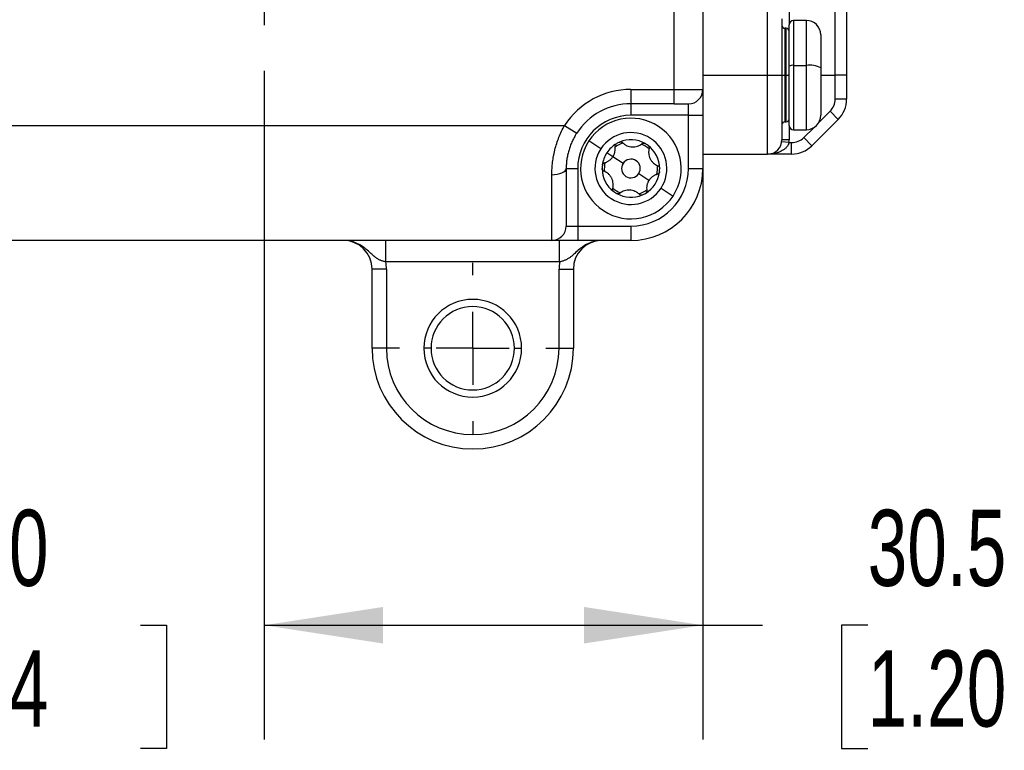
# Model space of a CAD drawing. Header units: millimetres. Extents: x 0 to 699, y 0 to 540.
# Tile 18 of 54: x 342 to 411, y 60 to 111. Entities that reach past the tile are written whole.
import ezdxf

# ---------------------------------------------------------------- set-up
doc = ezdxf.new("R2010")
doc.units = ezdxf.units.MM
doc.header["$LTSCALE"] = 2.5
doc.linetypes.add('CENTERX2', pattern=[20.32, 12.7, -2.54, 2.54, -2.54])
doc.layers.add('CENTER', color=40, linetype='CENTERX2')
doc.layers.add('DIMENSIONS', color=140, linetype='Continuous', lineweight=25)
doc.styles.add('SLDTEXTSTYLE0', font='TXT', dxfattribs={"width": 0.7})
doc.dimstyles.new('SLDDIMSTYLE1', dxfattribs={"dimtxt": 5.39502, "dimasz": 8.255, "dimexe": 0, "dimexo": 0.0625, "dimgap": 1.348755, "dimtad": 0, "dimtih": 1, "dimtoh": 1, "dimdec": 1, "dimrnd": 1e-09, "dimzin": 12, "dimdsep": 46, "dimtxsty": 'SLDTEXTSTYLE0', "dimsah": 1, "dimcen": 0.09, "dimadec": 0, "dimazin": 3, "dimtfac": 1, "dimtdec": 1, "dimtofl": 0, "dimtmove": 0, "dimatfit": 3, "dimfxl": 0, "dimfrac": 2, "dimtolj": 1, "dimtzin": 12, "dimarcsym": 0})
doc.dimstyles.new('SLDDIMSTYLE2', dxfattribs={"dimtxt": 5.39502, "dimasz": 8.255, "dimexe": 0, "dimexo": 0.0625, "dimgap": 1.348755, "dimtad": 0, "dimtih": 1, "dimtoh": 1, "dimdec": 1, "dimrnd": 1e-09, "dimzin": 4, "dimdsep": 46, "dimtxsty": 'SLDTEXTSTYLE0', "dimsah": 1, "dimcen": 0.09, "dimadec": 0, "dimazin": 1, "dimtfac": 1, "dimtdec": 1, "dimtmove": 0, "dimatfit": 0, "dimfxl": 0, "dimfrac": 2, "dimtolj": 1, "dimtzin": 12, "dimarcsym": 0})

# ---------------------------------------------------------------- blocks, each defined once
blk = doc.blocks.new('_D_1')
at = {"layer": 'DIMENSIONS'}
for p, q in [((359.174, 107.083), (359.174, 60.585)), ((389.674, 102.61), (389.674, 60.585)), ((359.174, 68.522), (389.674, 68.522)), ((389.674, 68.522), (393.825, 68.522)), ((401.135, 68.522), (399.323, 68.522)), ((399.323, 68.522), (399.323, 59.948)), ((417.167, 68.522), (418.978, 68.522)), ((418.978, 68.522), (418.978, 59.948)), ((399.323, 59.948), (401.135, 59.948)), ((418.978, 59.948), (417.167, 59.948))]:
    blk.add_line(p, q, dxfattribs=at)
for points in [[(359.174, 68.522), (367.429, 67.252), (367.429, 69.792)], [(389.674, 68.522), (381.419, 69.792), (381.419, 67.252)]]:
    blk.add_solid(points, dxfattribs=at)
at = {"layer": 'DIMENSIONS', "char_height": 5.2917, "attachment_point": 1, "style": 'SLDTEXTSTYLE0'}
for s, insert in [('30.5', (401.135, 76.551)), ('1.20', (401.135, 66.769))]:
    blk.add_mtext(s, dxfattribs=dict(at, insert=insert))
blk = doc.blocks.new('_D_2')
at = {"layer": 'DIMENSIONS'}
for p, q in [((359.174, 107.083), (359.174, 60.585)), ((325.174, 106.12), (325.174, 60.585)), ((325.174, 68.522), (309.299, 68.522)), ((334.539, 68.522), (332.727, 68.522)), ((332.727, 68.522), (332.727, 59.948)), ((350.571, 68.522), (352.382, 68.522)), ((352.382, 68.522), (352.382, 59.948)), ((359.174, 68.522), (375.049, 68.522)), ((332.727, 59.948), (334.539, 59.948)), ((352.382, 59.948), (350.571, 59.948))]:
    blk.add_line(p, q, dxfattribs=at)
for points in [[(325.174, 68.522), (316.919, 69.792), (316.919, 67.252)], [(359.174, 68.522), (367.429, 67.252), (367.429, 69.792)]]:
    blk.add_solid(points, dxfattribs=at)
at = {"layer": 'DIMENSIONS', "char_height": 5.2917, "attachment_point": 1, "style": 'SLDTEXTSTYLE0'}
for s, insert in [('34.0', (334.539, 76.551)), ('1.34', (334.539, 66.769))]:
    blk.add_mtext(s, dxfattribs=dict(at, insert=insert))
blk = doc.blocks.new('SW_CENTERMARKSYMBOL_0')
at = {"layer": 'CENTER', "color": 0}
for p, q in [((0, 5.08), (0, 5.94)), ((0, 0), (0, 2.54)), ((-5.08, 0), (-5.94, 0)), ((0, 0), (-2.54, 0)), ((0, 0), (0, -2.54)), ((0, 0), (2.54, 0)), ((5.08, 0), (5.94, 0)), ((0, -5.08), (0, -5.94))]:
    blk.add_line(p, q, dxfattribs=at)
blk = doc.blocks.new('SW_CENTERMARKSYMBOL_5')
at = {"layer": 'CENTER', "color": 0}
for p, q in [((0, 5.08), (0, 15.527)), ((0, 0), (0, 2.54)), ((-5.08, 0), (-15.527, 0)), ((0, 0), (-2.54, 0)), ((0, 0), (0, -2.54)), ((0, 0), (2.54, 0)), ((5.08, 0), (15.527, 0)), ((0, -5.08), (0, -15.527))]:
    blk.add_line(p, q, dxfattribs=at)

msp = doc.modelspace()

# ---------------------------------------------------------------- linework, layer by layer
for p, q in [((387.673763, 105.784539), (387.673763, 177.284539)), ((389.673763, 177.284539), (389.673763, 105.784539)), ((394.173763, 106.784539), (394.173763, 111.984539)), ((399.673763, 111.984539), (399.673763, 106.784539)), ((395.673763, 111.184539), (395.673763, 110.284539)), ((398.873763, 106.784539), (398.873763, 111.184539)), ((395.173763, 110.684539), (395.173763, 106.784539)), ((395.673763, 107.402685), (395.673763, 110.284539)), ((396.873763, 110.584539), (395.973763, 110.584539)), ((395.973763, 110.584539), (395.973763, 107.455669)), ((396.873763, 107.455669), (396.873763, 110.584539)), ((395.473763, 110.034539), (395.373763, 110.034539)), ((395.373763, 110.034539), (395.373763, 106.784539)), ((395.473763, 106.784539), (395.473763, 110.034539)), ((397.873763, 109.584539), (397.873763, 107.279056)), ((397.873763, 107.694801), (397.879058, 107.694801)), ((395.673763, 103.284539), (395.673763, 107.402685)), ((395.973763, 107.455669), (396.873763, 107.455669)), ((395.973763, 107.455669), (395.973763, 102.984539)), ((396.873763, 102.984539), (396.873763, 107.455669)), ((397.873763, 107.279056), (397.873763, 103.984539)), ((389.673763, 106.784539), (394.173763, 106.784539)), ((394.173763, 106.784539), (395.173763, 106.784539)), ((394.173763, 101.284539), (394.173763, 106.784539)), ((395.173763, 106.784539), (395.173763, 102.284539)), ((395.173763, 106.784539), (395.373763, 106.784539)), ((395.473763, 106.784539), (395.373763, 106.784539)), ((395.373763, 106.784539), (395.373763, 103.534539)), ((395.473763, 106.784539), (395.673763, 106.784539)), ((395.473763, 103.534539), (395.473763, 106.784539)), ((397.873763, 106.784539), (398.873763, 106.784539)), ((399.673763, 106.784539), (398.873763, 106.784539)), ((398.873763, 105.112966), (398.873763, 106.784539)), ((399.673763, 106.784539), (399.673763, 105.112966)), ((384.673763, 105.784539), (387.673763, 105.784539)), ((384.673763, 105.784539), (384.673763, 104.784539)), ((387.673763, 105.784539), (389.673763, 105.784539)), ((387.673763, 104.784539), (387.673763, 105.784539)), ((389.673763, 105.784539), (389.673763, 103.984539)), ((397.879058, 105.874276), (397.873763, 105.874276)), ((387.673763, 104.784539), (384.673763, 104.784539)), ((384.673763, 104.784539), (384.673763, 103.984539)), ((387.673763, 104.784539), (388.673763, 104.784539)), ((388.673763, 103.984539), (388.673763, 104.784539)), ((399.673763, 105.112966), (398.873763, 105.112966)), ((397.736161, 103.478307), (398.522291, 104.264438)), ((399.087976, 103.698752), (398.522291, 104.264438)), ((388.673763, 103.984539), (384.673763, 103.984539)), ((388.673763, 103.984539), (389.673763, 103.984539)), ((388.673763, 100.284539), (388.673763, 103.984539)), ((389.673763, 103.984539), (389.673763, 100.284539)), ((395.373763, 103.534539), (395.473763, 103.534539)), ((399.087976, 103.698752), (397.259549, 101.870325)), ((304.283535, 103.284539), (380.063991, 103.284539)), ((380.063991, 103.284539), (380.902131, 102.739084)), ((395.673763, 103.284539), (395.673763, 102.284539)), ((395.973763, 102.984539), (396.873763, 102.984539)), ((396.693864, 102.43601), (397.379994, 103.122141)), ((382.58084, 101.651899), (381.743671, 102.198843)), ((395.66037, 102.084539), (395.164834, 102.151205)), ((395.673763, 102.284539), (395.173763, 102.284539)), ((395.66037, 102.084539), (395.845336, 102.084539)), ((395.845336, 101.284539), (395.845336, 102.084539)), ((397.259549, 101.870325), (396.693864, 102.43601)), ((383.418009, 101.104955), (382.999425, 101.378427)), ((384.129603, 100.640052), (383.418009, 101.104955)), ((389.673763, 101.284539), (394.173763, 101.284539)), ((395.845336, 101.284539), (394.173763, 101.284539)), ((380.173763, 100.284539), (380.173763, 96.284539)), ((380.173763, 100.284539), (380.973763, 100.284539)), ((380.973763, 100.284539), (380.973763, 96.284539)), ((388.673763, 100.284539), (389.673763, 100.284539)), ((379.173763, 95.284539), (379.173763, 99.855967)), ((385.217923, 99.929025), (385.929517, 99.464122)), ((386.766686, 98.917178), (387.603855, 98.370234)), ((380.173763, 96.284539), (380.973763, 96.284539)), ((380.973763, 96.284539), (380.973763, 95.284539)), ((380.973763, 96.284539), (384.673763, 96.284539)), ((384.673763, 96.284539), (384.673763, 95.284539)), ((379.173763, 95.284539), (305.173763, 95.284539)), ((367.631803, 93.784539), (367.631803, 95.284539)), ((380.973763, 95.284539), (379.173763, 95.284539)), ((379.715723, 93.784539), (379.715723, 95.284539)), ((384.673763, 95.284539), (380.973763, 95.284539)), ((367.673763, 93.284539), (366.673763, 93.284539)), ((366.673763, 87.784539), (366.673763, 93.284539)), ((379.715723, 93.784539), (367.631803, 93.784539)), ((367.673763, 93.284539), (367.673763, 87.784539)), ((379.673763, 87.784539), (379.673763, 93.284539)), ((379.673763, 93.284539), (380.673763, 93.284539)), ((380.673763, 93.284539), (380.673763, 87.784539)), ((367.673763, 87.784539), (366.673763, 87.784539)), ((370.773763, 87.784539), (370.273763, 87.784539)), ((376.573763, 87.784539), (377.073763, 87.784539)), ((379.673763, 87.784539), (380.673763, 87.784539))]:
    msp.add_line(p, q)
at = {"flags": 128}
msp.add_lwpolyline([(379.173763, 99.855967), (379.368853, 99.864202), (379.556446, 99.88859), (379.729333, 99.928194), (379.88087, 99.981493), (380.005233, 100.046437), (380.097642, 100.120531), (380.154548, 100.200928), (380.173763, 100.284539)], dxfattribs=at)
for centre, radius, start, end in [((395.373763, 110.234539), 0.2, 180, 270), ((395.973763, 110.284539), 0.3, 90, 180), ((396.873763, 109.584539), 1, 0, 90), ((395.473763, 109.834539), 0.2, 0, 90), ((395.901102, 106.991275), 0.470044, 81.10742391, 118.92440276), ((397.115965, 105.907688), 1.566815, 61.07559724, 98.89257609), ((384.673763, 100.284539), 5.5, 90, 146.94426885), ((388.673763, 105.784539), 1, 270, 0), ((384.673763, 100.284539), 4.5, 90, 146.94426885), ((397.673763, 105.112966), 1.2, 315, 0), ((397.673763, 105.112966), 2, 315, 0), ((384.673763, 100.284539), 3.7, 90, 180), ((384.673763, 100.284539), 3.5, 326.84238036, 146.84238036), ((395.373763, 103.334539), 0.2, 90, 180), ((395.473763, 103.734539), 0.2, 270, 0), ((396.873763, 103.984539), 1, 270, 0), ((384.673763, 100.284539), 2.5, 326.84238036, 146.84238036), ((395.973763, 103.284539), 0.3, 180, 270), ((384.673763, 100.284539), 3.5, 146.84238036, 326.84238036), ((384.673763, 100.284539), 2, 120.27953973, 146.84238036), ((384.673763, 100.284539), 1.85, 107.19538725, 126.48937346), ((384.673763, 100.284539), 2, 113.40522099, 120.27953973), ((384.673763, 100.284539), 2, 60.27953973, 113.40522099), ((384.673763, 100.284539), 2, 53.40522099, 60.27953973), ((394.173763, 102.284539), 1, 270, 0), ((394.173763, 102.284539), 1.5, 352.33774434, 0), ((395.845336, 103.284539), 1.2, 270, 315), ((384.673763, 100.284539), 2.5, 146.84238036, 326.84238036), ((384.673763, 100.284539), 2, 146.84238036, 173.40522099), ((384.673763, 100.284539), 1.85, 47.19538725, 66.48937346), ((384.673763, 100.284539), 2, 0.27953973, 53.40522099), ((395.845336, 103.284539), 2, 270, 315), ((384.673763, 100.284539), 1.85, 167.19538725, 186.48937346), ((384.673763, 100.284539), 0.65, 146.84238036, 326.84238036), ((384.673763, 100.284539), 0.65, 326.84238036, 146.84238036), ((384.673763, 100.284539), 2, 173.40522099, 180.27953973), ((384.673763, 100.284539), 2, 180.27953973, 233.40522099), ((384.673763, 100.284539), 4, 270, 0), ((384.673763, 100.284539), 5, 270, 0), ((384.673763, 100.284539), 2, 300.27953973, 353.40522099), ((384.673763, 100.284539), 1.85, 347.19538725, 6.48937346), ((384.673763, 100.284539), 2, 353.40522099, 0.27953973), ((384.673763, 100.284539), 1.85, 227.19538725, 246.48937346), ((384.673763, 100.284539), 2, 233.40522099, 240.27953973), ((384.673763, 100.284539), 1.85, 287.19538725, 306.48937346), ((384.673763, 100.284539), 2, 240.27953973, 293.40522099), ((384.673763, 100.284539), 2, 293.40522099, 300.27953973), ((379.173763, 96.284539), 1, 270, 0), ((364.673763, 93.284539), 2, 0, 90), ((382.673763, 93.284539), 2, 90, 180), ((364.673763, 93.284539), 3, 0, 9.59406823), ((382.673763, 93.284539), 3, 170.40593177, 180), ((373.673763, 87.784539), 3.4, 0, 180), ((373.673763, 87.784539), 2.9, 0, 180), ((373.673763, 87.784539), 7, 180, 0), ((373.673763, 87.784539), 6, 180, 0), ((373.673763, 87.784539), 3.4, 180, 0), ((373.673763, 87.784539), 2.9, 180, 0)]:
    msp.add_arc(centre, radius, start, end)
for points, knots in [([(379.173763, 99.855967), (379.174395, 99.928472), (379.175651, 100.072627), (379.18596, 100.291117), (379.202464, 100.509191), (379.225748, 100.726841), (379.255657, 100.943728), (379.292235, 101.159613), (379.335464, 101.374259), (379.403451, 101.6646), (379.507219, 102.028718), (379.662861, 102.460786), (379.845365, 102.881819), (379.991154, 103.150371), (380.063991, 103.284539)], [0, 0, 0, 0, 0.064889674, 0.129015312, 0.192429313, 0.255185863, 0.317340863, 0.378951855, 0.440077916, 0.500779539, 0.627094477, 0.752002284, 0.876100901, 1, 1, 1, 1]), ([(380.902131, 102.739084), (380.870284, 102.688903), (380.807075, 102.589306), (380.720529, 102.436587), (380.64085, 102.283432), (380.568386, 102.129878), (380.50281, 101.97637), (380.443957, 101.823223), (380.391599, 101.670752), (380.329088, 101.465215), (380.265107, 101.205539), (380.211738, 100.893735), (380.179429, 100.584331), (380.17566, 100.384912), (380.173763, 100.284539)], [0, 0, 0, 0, 0.065667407, 0.130333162, 0.194052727, 0.25688407, 0.31888765, 0.38012638, 0.440665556, 0.500572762, 0.624090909, 0.74810443, 0.873212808, 1, 1, 1, 1]), ([(383.8793, 102.119975), (383.892231, 102.124726), (383.917986, 102.134189), (383.95935, 102.137917), (384.006181, 102.132747), (384.05728, 102.114874), (384.086248, 102.089802), (384.100867, 102.07715)], [0, 0, 0, 0, 0.165832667, 0.330296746, 0.499975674, 0.747666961, 1, 1, 1, 1]), ([(384.100867, 102.07715), (384.123286, 102.055652), (384.167053, 102.013681), (384.239146, 101.959012), (384.313564, 101.91195), (384.419477, 101.85735), (384.565076, 101.805807), (384.754526, 101.776022), (384.946777, 101.784186), (385.127323, 101.826464), (385.295924, 101.898072), (385.39097, 101.967284), (385.440367, 102.003254)], [0, 0, 0, 0, 0.066514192, 0.129854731, 0.190727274, 0.249924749, 0.374585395, 0.499060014, 0.623875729, 0.749418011, 0.869765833, 1, 1, 1, 1]), ([(385.440367, 102.003254), (385.450803, 102.010845), (385.471375, 102.02581), (385.507773, 102.040496), (385.553166, 102.049269), (385.608605, 102.047644), (385.646512, 102.030129), (385.665301, 102.021448)], [0, 0, 0, 0, 0.169581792, 0.334319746, 0.49990866, 0.752124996, 1, 1, 1, 1]), ([(395.66037, 102.084539), (395.65534, 102.064546), (395.645093, 102.023811), (395.621493, 101.964167), (395.591721, 101.904905), (395.55515, 101.846506), (395.511974, 101.789268), (395.462149, 101.733531), (395.373972, 101.649403), (395.229228, 101.544798), (395.035087, 101.446801), (394.82217, 101.371162), (394.622686, 101.323828), (394.402289, 101.291257), (394.258237, 101.287022), (394.173763, 101.284539)], [0, 0, 0, 0, 0.031032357, 0.063227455, 0.0968791, 0.132244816, 0.169546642, 0.20897392, 0.25068706, 0.365164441, 0.500529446, 0.615159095, 0.749784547, 0.853269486, 1, 1, 1, 1]), ([(383.418009, 101.104955), (383.4292, 101.122781), (383.451603, 101.158465), (383.480828, 101.214844), (383.510797, 101.282172), (383.539224, 101.361368), (383.568802, 101.479001), (383.587524, 101.630536), (383.57508, 101.747178), (383.568614, 101.807795)], [0, 0, 0, 0, 0.0825271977, 0.1652064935, 0.2495113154, 0.3738956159, 0.5002634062, 0.7402948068, 1, 1, 1, 1]), ([(383.568614, 101.807795), (383.567344, 101.819683), (383.56481, 101.843414), (383.569469, 101.879892), (383.579796, 101.915664), (383.592459, 101.937529), (383.598734, 101.948364)], [0, 0, 0, 0, 0.2511109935, 0.5013117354, 0.7528719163, 1, 1, 1, 1]), ([(385.866066, 101.890282), (385.876646, 101.881459), (385.897719, 101.863886), (385.92163, 101.829928), (385.940567, 101.786786), (385.950638, 101.733596), (385.94341, 101.695973), (385.939762, 101.676987)], [0, 0, 0, 0, 0.165832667, 0.330296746, 0.499975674, 0.747666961, 1, 1, 1, 1]), ([(385.939762, 101.676987), (385.932354, 101.646823), (385.91789, 101.587933), (385.906591, 101.498165), (385.903043, 101.410186), (385.908715, 101.291163), (385.936877, 101.139298), (386.005807, 100.960338), (386.109003, 100.797925), (386.23589, 100.662707), (386.382205, 100.552498), (386.489666, 100.504792), (386.545517, 100.479998)], [0, 0, 0, 0, 0.066514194, 0.129854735, 0.190727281, 0.249924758, 0.374585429, 0.499060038, 0.623875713, 0.749418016, 0.869765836, 1, 1, 1, 1]), ([(382.718239, 100.600651), (382.725605, 100.610684), (382.740524, 100.631007), (382.76916, 100.654808), (382.800709, 100.673837), (382.823494, 100.681085), (382.834868, 100.684702)], [0, 0, 0, 0, 0.245717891, 0.497720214, 0.749289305, 1, 1, 1, 1]), ([(382.834868, 100.684702), (382.864763, 100.693389), (382.923125, 100.710348), (383.006691, 100.745557), (383.084809, 100.786584), (383.159877, 100.834978), (383.231899, 100.890952), (383.300319, 100.95586), (383.36367, 101.026565), (383.399988, 101.078957), (383.418009, 101.104955)], [0, 0, 0, 0, 0.1331841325, 0.2599959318, 0.3818557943, 0.5003606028, 0.6262977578, 0.7503089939, 0.8761018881, 1, 1, 1, 1]), ([(382.802009, 100.08908), (382.790218, 100.094321), (382.766972, 100.104655), (382.736054, 100.128834), (382.70576, 100.163759), (382.679448, 100.212583), (382.675663, 100.254169), (382.673787, 100.274781)], [0, 0, 0, 0, 0.169581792, 0.334319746, 0.49990866, 0.752124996, 1, 1, 1, 1]), ([(382.686996, 100.514232), (382.689688, 100.529588), (382.695099, 100.56046), (382.710499, 100.587208), (382.718239, 100.600651)], [0, 0, 0, 0, 0.497402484, 1, 1, 1, 1]), ([(383.407764, 98.89209), (383.415172, 98.922255), (383.429636, 98.981144), (383.440935, 99.070913), (383.444483, 99.158891), (383.438811, 99.277914), (383.410649, 99.429779), (383.341719, 99.60874), (383.238523, 99.771152), (383.111636, 99.90637), (382.965321, 100.016579), (382.85786, 100.064285), (382.802009, 100.08908)], [0, 0, 0, 0, 0.0665141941, 0.1298547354, 0.190727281, 0.2499247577, 0.374585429, 0.4990600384, 0.6238757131, 0.7494180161, 0.8697658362, 1, 1, 1, 1]), ([(386.660529, 100.054845), (386.658178, 100.041271), (386.653496, 100.014236), (386.636042, 99.976549), (386.608149, 99.938578), (386.567121, 99.903261), (386.530925, 99.890709), (386.512658, 99.884375)], [0, 0, 0, 0, 0.165832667, 0.330296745, 0.499975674, 0.747666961, 1, 1, 1, 1]), ([(386.545517, 100.479998), (386.557308, 100.474756), (386.580554, 100.464422), (386.611472, 100.440244), (386.641766, 100.405318), (386.668077, 100.356494), (386.671863, 100.314909), (386.673739, 100.294296)], [0, 0, 0, 0, 0.169581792, 0.334319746, 0.49990866, 0.752124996, 1, 1, 1, 1]), ([(385.929517, 99.464122), (385.918326, 99.446297), (385.895923, 99.410612), (385.866698, 99.354233), (385.836729, 99.286905), (385.808302, 99.20771), (385.778724, 99.090077), (385.760002, 98.938541), (385.772446, 98.821899), (385.778912, 98.761282)], [0, 0, 0, 0, 0.0825271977, 0.1652064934, 0.2495113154, 0.3738956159, 0.5002634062, 0.7402948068, 1, 1, 1, 1]), ([(386.512658, 99.884375), (386.482762, 99.875688), (386.424401, 99.858729), (386.340835, 99.823521), (386.262717, 99.782493), (386.187649, 99.734099), (386.115627, 99.678125), (386.047207, 99.613217), (385.983856, 99.542513), (385.947538, 99.49012), (385.929517, 99.464122)], [0, 0, 0, 0, 0.133184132, 0.259995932, 0.381855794, 0.500360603, 0.626297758, 0.750308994, 0.876101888, 1, 1, 1, 1]), ([(383.481459, 98.678795), (383.47088, 98.687618), (383.449807, 98.705191), (383.425896, 98.73915), (383.406959, 98.782292), (383.396887, 98.835481), (383.404116, 98.873104), (383.407764, 98.89209)], [0, 0, 0, 0, 0.165832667, 0.330296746, 0.499975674, 0.747666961, 1, 1, 1, 1]), ([(385.246659, 98.491927), (385.22424, 98.513425), (385.180473, 98.555396), (385.10838, 98.610065), (385.033962, 98.657128), (384.928049, 98.711727), (384.782449, 98.76327), (384.593, 98.793055), (384.400749, 98.784891), (384.220203, 98.742613), (384.051601, 98.671005), (383.956556, 98.601794), (383.907158, 98.565823)], [0, 0, 0, 0, 0.066514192, 0.129854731, 0.190727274, 0.249924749, 0.374585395, 0.499060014, 0.623875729, 0.749418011, 0.869765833, 1, 1, 1, 1]), ([(385.778912, 98.761282), (385.780268, 98.748449), (385.782942, 98.723151), (385.777462, 98.684286), (385.762362, 98.640588), (385.733236, 98.593389), (385.699114, 98.569318), (385.682201, 98.557387)], [0, 0, 0, 0, 0.169581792, 0.334319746, 0.49990866, 0.752124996, 1, 1, 1, 1]), ([(383.907158, 98.565823), (383.896723, 98.558232), (383.876151, 98.543268), (383.839753, 98.528581), (383.79436, 98.519808), (383.738921, 98.521434), (383.701014, 98.538948), (383.682225, 98.54763)], [0, 0, 0, 0, 0.1695817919, 0.3343197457, 0.49990866, 0.7521249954, 1, 1, 1, 1]), ([(385.468226, 98.449102), (385.455295, 98.444351), (385.42954, 98.434888), (385.388176, 98.43116), (385.341345, 98.436331), (385.290246, 98.454203), (385.261277, 98.479275), (385.246659, 98.491927)], [0, 0, 0, 0, 0.165832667, 0.330296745, 0.499975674, 0.747666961, 1, 1, 1, 1]), ([(367.631803, 93.784539), (367.601398, 93.792024), (367.541443, 93.806786), (367.454262, 93.832257), (367.371235, 93.85972), (367.292569, 93.889401), (367.177425, 93.938698), (367.031888, 94.016786), (366.818248, 94.166186), (366.567505, 94.395588), (366.269608, 94.669027), (365.918417, 94.928692), (365.598294, 95.09561), (365.289949, 95.202497), (365.008043, 95.269239), (364.792728, 95.279094), (364.673763, 95.284539)], [0, 0, 0, 0, 0.0264643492, 0.0521859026, 0.0772010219, 0.1015495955, 0.1252760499, 0.187566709, 0.2502160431, 0.3655898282, 0.5003686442, 0.6136305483, 0.7498258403, 0.8136187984, 0.8970207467, 1, 1, 1, 1]), ([(382.673763, 95.284539), (382.626485, 95.283672), (382.535128, 95.281997), (382.403458, 95.269198), (382.282208, 95.250946), (382.171482, 95.228165), (382.071257, 95.20253), (381.981419, 95.175366), (381.901781, 95.147897), (381.70619, 95.07301), (381.429066, 94.928721), (381.077935, 94.669024), (380.780014, 94.39558), (380.529302, 94.166234), (380.315638, 94.01673), (380.134212, 93.919655), (379.933395, 93.841137), (379.789914, 93.80383), (379.715723, 93.784539)], [0, 0, 0, 0, 0.040954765, 0.07913948, 0.114565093, 0.147236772, 0.177154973, 0.204316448, 0.22871519, 0.250343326, 0.386514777, 0.499793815, 0.634548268, 0.749939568, 0.812566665, 0.874876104, 0.935301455, 1, 1, 1, 1])]:
    msp.add_open_spline(points, degree=3, knots=knots)
msp.add_open_spline([(383.598734, 101.948364), (383.615466, 101.973974), (383.6382, 101.995853), (383.665324, 102.01169)], degree=3)

# ---------------------------------------------------------------- block references
at = {"layer": 'CENTER'}
for name, p in [('SW_CENTERMARKSYMBOL_5', (359.173763, 125.784539)), ('SW_CENTERMARKSYMBOL_0', (373.673763, 87.784539))]:
    msp.add_blockref(name, p, dxfattribs=at)

# ---------------------------------------------------------------- dimensions: what is measured, and where the dimension line sits
at = {"layer": 'DIMENSIONS'}
dim = msp.add_linear_dim(base=(325.173763, 68.522069), p1=(359.173763, 110.257526), p2=(325.173763, 109.294539), dimstyle='SLDDIMSTYLE2', dxfattribs=at)
dim.commit()
dim.dimension.update_dxf_attribs({"geometry": '_D_2', "text_midpoint": (342.554729, 68.522069), "dimtype": 160})
dim = msp.add_linear_dim(base=(359.173763, 68.522069), p1=(389.673763, 105.784539), p2=(359.173763, 110.257526), angle=0, dimstyle='SLDDIMSTYLE1', dxfattribs=at)
dim.commit()
dim.dimension.update_dxf_attribs({"geometry": '_D_1', "text_midpoint": (409.15074, 68.522069), "dimtype": 160})

doc.saveas('drawing.dxf')
